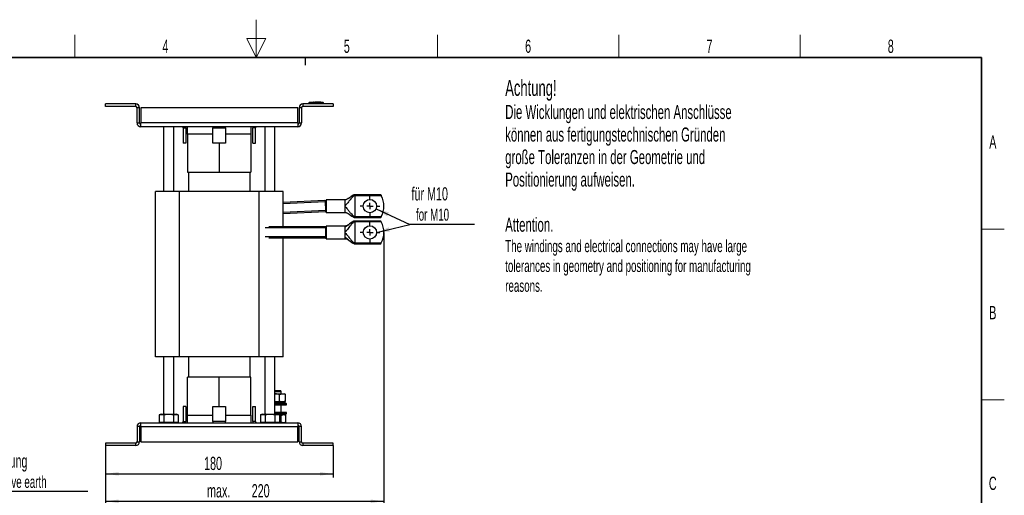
# Model space of a CAD drawing. Header units: millimetres. Extents: x 5 to 418, y 2 to 292.
# Tile 14 of 14: x 155 to 414, y 167 to 292. Entities that reach past the tile are written whole.
import ezdxf

# ---------------------------------------------------------------- set-up
doc = ezdxf.new("R2010")
doc.units = ezdxf.units.MM
doc.layers.add('SLD-0', color=7, linetype='Continuous')
doc.styles.add('SLDTEXTSTYLE0', font='TXT', dxfattribs={"width": 0.605})
doc.dimstyles.new('SLDDIMSTYLE1', dxfattribs={"dimtxt": 3.5, "dimasz": 3.5, "dimexe": 0, "dimexo": 0.0625, "dimgap": 0.875, "dimtad": 1, "dimlfac": 3, "dimrnd": 1e-09, "dimzin": 12, "dimdsep": 46, "dimtxsty": 'SLDTEXTSTYLE0', "dimsah": 1, "dimcen": 0.09, "dimadec": 0, "dimazin": 3, "dimtfac": 1, "dimtofl": 0, "dimtmove": 0, "dimatfit": 3, "dimfxl": 1, "dimfrac": 2, "dimtolj": 1, "dimtzin": 12, "dimarcsym": 0})
doc.dimstyles.new('SLDDIMSTYLE4', dxfattribs={"dimtxt": 0.18, "dimasz": 3.5, "dimexe": 0, "dimexo": 0.0625, "dimgap": 0, "dimtad": 0, "dimtih": 1, "dimtoh": 1, "dimdec": 0, "dimrnd": 1e-09, "dimzin": 0, "dimdsep": 46, "dimtxsty": 'Standard', "dimsah": 1, "dimcen": 0.09, "dimadec": 0, "dimazin": 0, "dimtfac": 3.5, "dimtdec": 0, "dimtofl": 0, "dimtmove": 0, "dimatfit": 3, "dimfxl": 1, "dimfrac": 2, "dimtolj": 1, "dimtzin": 0, "dimarcsym": 0})

# ---------------------------------------------------------------- blocks, each defined once
blk = doc.blocks.new('SW_NOTE_0')
at = {"layer": 'SLD-0', "color": 0}
blk.add_line((30.24, 0), (0, 0), dxfattribs=at)
at = {"layer": 'SLD-0', "color": 0, "attachment_point": 1, "style": 'SLDTEXTSTYLE0'}
for s, insert, char_height in [('M8 Erdung', (0.46, 9.76), 3.5), ('protective earth', (1.65, 4.09), 3.175)]:
    blk.add_mtext(s, dxfattribs=dict(at, insert=insert, char_height=char_height))
blk = doc.blocks.new('_D_3')
at = {"layer": 'SLD-0'}
for p, q in [((177.28, 180.2), (177.28, 171.75)), ((237.28, 180.2), (237.28, 171.75)), ((177.28, 172.75), (237.28, 172.75))]:
    blk.add_line(p, q, dxfattribs=at)
for points in [[(177.28, 172.75), (180.78, 172.29), (180.78, 173.21)], [(237.28, 172.75), (233.78, 173.21), (233.78, 172.29)]]:
    blk.add_solid(points, dxfattribs=at)
at = {"layer": 'SLD-0', "insert": (203.27, 177.26), "char_height": 3.5, "attachment_point": 1, "style": 'SLDTEXTSTYLE0'}
blk.add_mtext('180', dxfattribs=at)
blk = doc.blocks.new('_D_4')
at = {"layer": 'SLD-0', "color": 7}
for p, q in [((250.61, 236.41), (250.61, 164.52)), ((177.28, 180.2), (177.28, 164.52)), ((177.28, 165.52), (250.61, 165.52))]:
    blk.add_line(p, q, dxfattribs=at)
for points in [[(177.28, 165.52), (180.78, 165.06), (180.78, 165.98)], [(250.61, 165.52), (247.11, 165.98), (247.11, 165.06)]]:
    blk.add_solid(points, dxfattribs=at)
at = {"layer": 'SLD-0', "color": 7, "char_height": 3.5, "attachment_point": 1, "style": 'SLDTEXTSTYLE0'}
for s, insert in [('max.', (204.05, 170.03)), ('220', (215.81, 170.03))]:
    blk.add_mtext(s, dxfattribs=dict(at, insert=insert))
blk = doc.blocks.new('SW_NOTE_0_1')
at = {"layer": 'SLD-0', "color": 0}
blk.add_line((17, 0), (0, 0), dxfattribs=at)
blk.add_line((17, 0), (0, 0), dxfattribs=at)
at = {"layer": 'SLD-0', "color": 0, "attachment_point": 1, "style": 'SLDTEXTSTYLE0'}
for s, insert, char_height in [('für M10', (0.43, 9.81), 3.5), ('for M10', (1.62, 4.15), 3.175)]:
    blk.add_mtext(s, dxfattribs=dict(at, insert=insert, char_height=char_height))
blk = doc.blocks.new('SW_CENTERMARKSYMBOL_0')
at = {"layer": 'SLD-0', "color": 0}
for p, q in [((-1.67, 0), (-2.58, 0)), ((0, 0), (-0.83, 0)), ((0, 1.67), (0, 2.58)), ((0, 0), (0, 0.83)), ((0, 0), (0, -0.83)), ((0, 0), (0.83, 0)), ((1.67, 0), (2.58, 0)), ((0, -1.67), (0, -2.58))]:
    blk.add_line(p, q, dxfattribs=at)
blk = doc.blocks.new('SW_CENTERMARKSYMBOL_1')
at = {"layer": 'SLD-0', "color": 0}
for p, q in [((-1.67, 0), (-2.58, 0)), ((0, 0), (-0.83, 0)), ((0, 1.67), (0, 2.58)), ((0, 0), (0, 0.83)), ((0, 0), (0, -0.83)), ((0, 0), (0.83, 0)), ((1.67, 0), (2.58, 0)), ((0, -1.67), (0, -2.58))]:
    blk.add_line(p, q, dxfattribs=at)

msp = doc.modelspace()

# ---------------------------------------------------------------- linework, layer by layer
at = {"color": 7, "linetype": 'Continuous', "lineweight": 25}
for p, q in [((185.2775, 270.2709), (177.2775, 270.2709)), ((177.2775, 269.6043), (177.2775, 270.2709)), ((185.2775, 269.6043), (185.2775, 270.2709)), ((229.2775, 270.2709), (229.2775, 269.6043)), ((237.2775, 270.2709), (229.2775, 270.2709)), ((230.7775, 270.2709), (230.7775, 270.3749)), ((231.4854, 270.6701), (230.9582, 270.629)), ((231.1081, 270.6082), (231.1108, 270.3749)), ((231.1108, 270.2709), (231.1108, 270.3749)), ((232.0874, 270.7369), (231.4687, 270.6994)), ((232.1954, 270.6844), (231.4845, 270.6552)), ((231.4845, 270.6766), (232.1954, 270.6844)), ((231.4845, 270.6766), (231.4845, 270.6699)), ((231.4845, 270.6324), (231.4845, 270.6258)), ((232.1964, 270.7298), (231.5638, 270.7001)), ((232.4633, 270.7284), (233.9005, 270.7085)), ((232.6959, 270.6921), (234.0223, 270.6798)), ((234.0223, 270.6578), (232.6959, 270.6921)), ((234.0223, 270.6731), (233.0987, 270.6817)), ((234.038, 270.7047), (233.4201, 270.7396)), ((234.5968, 270.629), (234.0212, 270.6738)), ((234.0223, 270.6798), (234.0223, 270.6731)), ((234.0223, 270.6337), (234.0223, 270.627)), ((234.4469, 270.6082), (234.4442, 270.3749)), ((234.4442, 270.2709), (234.4442, 270.3749)), ((234.5482, 270.6082), (234.5753, 270.6319)), ((234.7775, 270.2709), (234.7775, 270.3749)), ((237.2775, 270.2709), (237.2775, 269.6043)), ((185.2775, 269.6043), (177.2775, 269.6043)), ((186.2775, 269.2709), (185.6108, 269.2709)), ((185.6108, 265.2709), (185.6108, 269.2709)), ((186.2775, 265.2709), (186.2775, 269.2709)), ((227.9442, 269.2709), (186.6108, 269.2709)), ((186.6108, 269.2709), (186.6108, 265.2709)), ((227.9442, 265.2709), (227.9442, 269.2709)), ((228.2775, 269.2709), (228.2775, 265.2709)), ((228.9442, 269.2709), (228.2775, 269.2709)), ((228.9442, 269.2709), (228.9442, 265.2709)), ((237.2775, 269.6043), (229.2775, 269.6043)), ((185.6108, 265.2709), (186.2775, 265.2709)), ((227.9442, 265.2709), (186.6108, 265.2709)), ((186.6108, 264.2709), (186.6108, 265.2709)), ((227.9442, 265.2709), (227.9442, 264.2709)), ((228.2775, 265.2709), (228.9442, 265.2709)), ((227.9442, 264.2709), (186.6108, 264.2709)), ((192.6108, 264.2709), (192.6108, 247.2376)), ((195.2775, 247.2376), (195.2775, 264.2709)), ((197.7775, 263.9376), (197.7775, 259.9376)), ((197.7775, 263.9376), (198.4442, 263.9376)), ((198.4442, 263.9376), (198.4442, 259.9376)), ((198.9442, 262.2709), (198.9442, 264.2709)), ((198.9442, 262.2709), (198.9442, 252.2709)), ((205.6108, 262.2709), (198.9442, 262.2709)), ((205.6108, 264.2709), (205.6108, 263.9376)), ((205.6108, 263.9376), (208.9442, 263.9376)), ((205.6108, 259.9376), (205.6108, 263.9376)), ((208.9442, 263.9376), (208.9442, 264.2709)), ((208.9442, 263.9376), (208.9442, 259.9376)), ((215.6108, 262.2709), (208.9442, 262.2709)), ((215.6108, 264.2709), (215.6108, 262.2709)), ((215.6108, 262.2709), (215.6108, 252.2709)), ((216.1108, 259.9376), (216.1108, 263.9376)), ((216.7775, 263.9376), (216.1108, 263.9376)), ((216.7775, 259.9376), (216.7775, 263.9376)), ((219.2775, 264.2709), (219.2775, 247.2376)), ((221.9442, 247.2376), (221.9442, 264.2709)), ((198.4442, 259.9376), (197.7775, 259.9376)), ((208.9442, 259.9376), (205.6108, 259.9376)), ((207.2775, 259.9376), (207.2775, 252.2709)), ((216.1108, 259.9376), (216.7775, 259.9376)), ((198.9442, 252.2709), (207.2775, 252.2709)), ((199.2108, 252.2709), (199.2108, 247.2376)), ((207.2775, 252.2709), (215.6108, 252.2709)), ((215.3442, 252.2709), (215.3442, 247.2376)), ((190.4442, 203.5709), (190.4442, 247.2376)), ((196.7775, 247.2376), (190.4442, 247.2376)), ((196.7775, 203.5709), (196.7775, 247.2376)), ((217.7775, 247.2376), (196.7775, 247.2376)), ((217.7775, 203.5709), (217.7775, 247.2376)), ((224.1108, 247.2376), (217.7775, 247.2376)), ((224.1108, 237.9126), (224.1108, 247.2376)), ((249.8073, 246.3422), (242.9445, 246.3422)), ((235.1018, 244.8404), (224.1108, 244.2936)), ((235.1184, 244.5074), (224.1108, 243.9598)), ((235.4445, 244.7655), (235.1018, 244.8404)), ((235.1018, 244.8404), (235.1184, 244.5074)), ((235.1184, 244.5074), (235.2343, 242.177)), ((240.4445, 245.0089), (235.4445, 245.0089)), ((235.4445, 245.0089), (235.4445, 241.6755)), ((249.9467, 246.0867), (242.9445, 246.0867)), ((242.9445, 246.0867), (242.9445, 240.5978)), ((235.2343, 242.177), (224.1108, 241.6236)), ((235.2509, 241.8441), (224.1108, 241.2899)), ((235.2343, 242.177), (235.2509, 241.8441)), ((235.2509, 241.8441), (235.4445, 241.8964)), ((235.4445, 241.6755), (240.4445, 241.6755)), ((240.4445, 243.2376), (240.4445, 243.4469)), ((242.9445, 240.5978), (249.9467, 240.5978)), ((242.9445, 240.3422), (249.8073, 240.3422)), ((249.8073, 239.4126), (242.9445, 239.4126)), ((242.9445, 239.157), (242.9445, 233.6681)), ((249.9467, 239.157), (242.9445, 239.157)), ((235.2108, 237.5793), (219.3565, 237.5793)), ((235.2108, 237.9126), (220.3214, 237.9126)), ((235.4445, 237.8527), (235.2108, 237.9126)), ((235.2108, 237.9126), (235.2108, 237.5793)), ((235.2108, 237.5793), (235.2108, 235.2459)), ((240.4445, 238.0793), (235.4445, 238.0793)), ((235.4445, 238.0793), (235.4445, 234.7459)), ((240.4445, 237.5867), (240.4445, 237.7609)), ((240.4445, 236.3079), (240.4445, 236.5172)), ((235.2108, 235.2459), (219.3565, 235.2459)), ((235.2108, 234.9126), (220.3214, 234.9126)), ((224.1108, 203.5709), (224.1108, 234.9126)), ((235.2108, 235.2459), (235.2108, 234.9126)), ((235.2108, 234.9126), (235.4445, 234.9725)), ((235.4445, 234.7459), (240.4445, 234.7459)), ((240.4445, 235.0642), (240.4445, 235.2385)), ((242.9445, 233.6681), (249.9467, 233.6681)), ((242.9445, 233.4126), (249.8073, 233.4126)), ((196.7775, 203.5709), (190.4442, 203.5709)), ((192.6108, 203.5709), (192.6108, 188.4709)), ((195.2775, 188.4709), (195.2775, 203.5709)), ((217.7775, 203.5709), (196.7775, 203.5709)), ((199.2108, 203.5709), (199.2108, 198.2043)), ((215.3442, 203.5709), (215.3442, 198.2043)), ((224.1108, 203.5709), (217.7775, 203.5709)), ((219.2775, 203.5709), (219.2775, 188.4709)), ((221.9442, 188.4709), (221.9442, 203.5709)), ((207.2775, 198.2043), (198.9442, 198.2043)), ((198.9442, 188.2043), (198.9442, 198.2043)), ((207.2775, 190.5376), (207.2775, 198.2043)), ((215.6108, 198.2043), (207.2775, 198.2043)), ((215.6108, 188.2043), (215.6108, 198.2043)), ((221.9442, 194.7376), (223.3552, 194.7376)), ((221.9442, 194.4819), (223.6108, 194.4819)), ((223.6108, 194.4819), (223.3552, 194.7376)), ((223.6108, 193.8709), (223.6108, 194.4819)), ((221.9442, 193.8709), (223.936, 193.8709)), ((223.131, 193.6774), (223.936, 193.8709)), ((223.131, 191.8978), (223.131, 193.6774)), ((223.936, 193.8709), (224.4442, 193.8709)), ((224.741, 191.8978), (223.936, 191.7043)), ((224.5987, 193.7817), (224.4442, 193.8709)), ((224.5828, 193.7542), (224.741, 193.6774)), ((224.741, 191.8978), (224.583, 191.8261)), ((224.741, 191.8978), (224.741, 193.6774)), ((198.4442, 190.5376), (197.7775, 190.5376)), ((197.7775, 190.5376), (197.7775, 186.5376)), ((198.4442, 190.5376), (198.4442, 186.5376)), ((205.6108, 186.5376), (205.6108, 190.5376)), ((205.6108, 190.5376), (208.9442, 190.5376)), ((208.9442, 190.5376), (208.9442, 186.5376)), ((216.1108, 186.5376), (216.1108, 190.5376)), ((216.1108, 190.5376), (216.7775, 190.5376)), ((216.7775, 186.5376), (216.7775, 190.5376)), ((221.9442, 191.7043), (224.4442, 191.7043)), ((223.936, 191.7043), (221.9442, 191.7043)), ((221.9442, 191.4376), (224.6775, 191.4376)), ((222.0906, 191.1709), (221.9442, 191.1709)), ((221.9442, 190.9043), (224.9442, 190.9043)), ((224.9442, 191.1709), (222.0906, 191.1709)), ((223.6108, 188.9043), (223.6108, 190.9043)), ((224.4442, 191.7043), (223.936, 191.7043)), ((224.4442, 191.7043), (224.6011, 191.7948)), ((224.4442, 191.4376), (224.4442, 191.7043)), ((224.9442, 191.1709), (224.6775, 191.4376)), ((224.9442, 190.9043), (224.9442, 191.1709)), ((192.0108, 188.4709), (191.4332, 188.3161)), ((191.4423, 188.3186), (191.4423, 186.3566)), ((192.0108, 188.4709), (192.9775, 188.4709)), ((192.9775, 188.4709), (192.6933, 188.3186)), ((192.6933, 188.3186), (192.6933, 186.3566)), ((192.9775, 188.4709), (195.8775, 188.4709)), ((195.1951, 188.3186), (195.1951, 186.3566)), ((196.4552, 188.3161), (195.8775, 188.4709)), ((196.446, 188.3186), (196.446, 186.3566)), ((198.9442, 186.2043), (198.9442, 188.2043)), ((198.9442, 188.2043), (205.6108, 188.2043)), ((208.9442, 188.2043), (215.6108, 188.2043)), ((215.6108, 188.2043), (215.6108, 186.2043)), ((218.6775, 188.4709), (218.0998, 188.3161)), ((218.109, 188.3186), (218.109, 186.3566)), ((218.6775, 188.4709), (219.6442, 188.4709)), ((219.6442, 188.4709), (219.3599, 188.3186)), ((219.3599, 188.3186), (219.3599, 186.3566)), ((219.6442, 188.4709), (222.5442, 188.4709)), ((221.8618, 188.3186), (221.8618, 186.3566)), ((224.9442, 188.9043), (221.9442, 188.9043)), ((221.9442, 188.6376), (224.9442, 188.6376)), ((223.1219, 188.3161), (222.5442, 188.4709)), ((224.6775, 188.3709), (222.9174, 188.3709)), ((223.1127, 188.3186), (223.1127, 186.3566)), ((223.1127, 188.2573), (223.5284, 188.1774)), ((223.5284, 188.1774), (224.1539, 188.3709)), ((223.5284, 186.3978), (223.5284, 188.1774)), ((224.7794, 188.1774), (224.4442, 188.3709)), ((224.6775, 188.3709), (224.9442, 188.6376)), ((224.7794, 186.3978), (224.7794, 188.1774)), ((224.9442, 188.6376), (224.9442, 188.9043)), ((186.2775, 185.2043), (185.6108, 185.2043)), ((185.6108, 185.2043), (185.6108, 181.2043)), ((186.2775, 185.2043), (186.2775, 181.2043)), ((186.6108, 186.2043), (227.9442, 186.2043)), ((186.6108, 185.2043), (186.6108, 186.2043)), ((186.6108, 185.2043), (186.6108, 181.2043)), ((186.6108, 185.2043), (227.9442, 185.2043)), ((191.4399, 186.3572), (192.0108, 186.2043)), ((193.9442, 186.2668), (192.6933, 186.3566)), ((195.1951, 186.3566), (193.9442, 186.2668)), ((193.9442, 186.2043), (193.9442, 186.2668)), ((195.8775, 186.2043), (196.4485, 186.3572)), ((197.7775, 186.5376), (198.4442, 186.5376)), ((205.6108, 186.5376), (205.6108, 186.2043)), ((208.9442, 186.5376), (205.6108, 186.5376)), ((208.9442, 186.2043), (208.9442, 186.5376)), ((216.7775, 186.5376), (216.1108, 186.5376)), ((218.1065, 186.3572), (218.6775, 186.2043)), ((220.6108, 186.2668), (219.3599, 186.3566)), ((221.8618, 186.3566), (220.6108, 186.2668)), ((220.6108, 186.2043), (220.6108, 186.2668)), ((222.5442, 186.2043), (223.1152, 186.3572)), ((223.5284, 186.3978), (222.6028, 186.22)), ((224.7794, 186.3978), (224.1539, 186.2043)), ((224.4442, 186.2043), (224.7794, 186.3978)), ((227.9442, 186.2043), (227.9442, 185.2043)), ((227.9442, 181.2043), (227.9442, 185.2043)), ((228.2775, 181.2043), (228.2775, 185.2043)), ((228.9442, 185.2043), (228.2775, 185.2043)), ((228.9442, 181.2043), (228.9442, 185.2043)), ((185.2775, 180.8709), (177.2775, 180.8709)), ((177.2775, 180.8709), (177.2775, 180.2043)), ((185.2775, 180.2043), (177.2775, 180.2043)), ((185.2775, 180.2043), (185.2775, 180.8709)), ((185.6108, 181.2043), (186.2775, 181.2043)), ((186.6108, 181.2043), (227.9442, 181.2043)), ((228.2775, 181.2043), (228.9442, 181.2043)), ((229.2775, 180.8709), (229.2775, 180.2043)), ((237.2775, 180.8709), (229.2775, 180.8709)), ((237.2775, 180.2043), (229.2775, 180.2043)), ((237.2775, 180.2043), (237.2775, 180.8709))]:
    msp.add_line(p, q, dxfattribs=at)
at = {"color": 7, "linetype": 'Continuous', "lineweight": 25, "flags": 128}
for points in [[(198.4442, 263.9376), (198.425, 264.1327), (198.387, 264.2709)], [(216.168, 264.2709), (216.1301, 264.1327), (216.1108, 263.9376)], [(198.387, 186.2043), (198.425, 186.3425), (198.4442, 186.5376)], [(216.1108, 186.5376), (216.1301, 186.3425), (216.168, 186.2043)]]:
    msp.add_lwpolyline(points, dxfattribs=at)
at = {"color": 7, "linetype": 'Continuous', "lineweight": 25}
for centre in [(246.9445, 243.3422), (246.9445, 236.4126)]:
    msp.add_circle(centre, 1.75, dxfattribs=at)
for centre, radius, start, end in [((185.2775, 269.2709), 1, 0, 90), ((229.2775, 269.2709), 1, 90, 180), ((231.0108, 270.4006), 0.2333, 97.642337, 180), ((231.0108, 270.3749), 0.2333, 90.989679, 179.997938), ((234.5442, 270.3749), 0.2333, 0.002064, 89.009565), ((234.5442, 270.4006), 0.2333, 360, 82.373112), ((185.2775, 269.2709), 0.3333, 0, 90), ((229.2775, 269.2709), 0.3333, 90, 180), ((186.6108, 265.2709), 1, 180, 270), ((186.6108, 265.2709), 0.3333, 180, 270), ((227.9442, 265.2709), 1, 270, 0), ((227.9442, 265.2709), 0.3333, 270, 0), ((197.4442, 263.9376), 0.3333, 0, 90), ((217.1108, 263.9376), 0.3333, 90, 180), ((244.6112, 243.3422), 6, 332.780062, 27.219938), ((244.6112, 236.4126), 6, 332.780062, 27.219938), ((186.6108, 185.2043), 1, 90, 180), ((186.6108, 185.2043), 0.3333, 90, 180), ((197.4442, 186.5376), 0.3333, 270, 0), ((217.1108, 186.5376), 0.3333, 180, 270), ((227.9442, 185.2043), 1, 0, 90), ((227.9442, 185.2043), 0.3333, 0, 90), ((185.2775, 181.2043), 1, 270, 0), ((185.2775, 181.2043), 0.3333, 270, 0), ((229.2775, 181.2043), 1, 180, 270), ((229.2775, 181.2043), 0.3333, 180, 270)]:
    msp.add_arc(centre, radius, start, end, dxfattribs=at)
for points, knots in [([(231.1108, 270.3749), (231.0734, 270.3748), (230.9984, 270.3745), (230.8985, 270.3744), (230.8232, 270.3745), (230.7832, 270.3746), (230.7791, 270.3748), (230.7775, 270.3749)], [0, 0, 0, 0, 0.21467278, 0.42935247, 0.64402667, 0.85869575, 1, 1, 1, 1]), ([(230.9798, 270.6319), (230.9798, 270.6319), (230.9708, 270.6398), (230.9888, 270.624), (231.0068, 270.6082)], [0, 0, 0, 0, 0.000074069, 1, 1, 1, 1]), ([(231.0068, 270.6082), (231.0074, 270.6081), (231.0088, 270.6079), (231.0212, 270.6077), (231.0441, 270.6077), (231.0742, 270.6078), (231.0968, 270.6081), (231.1081, 270.6082)], [0, 0, 0, 0, 0.14056698, 0.35532785, 0.57084385, 0.7860438, 1, 1, 1, 1]), ([(231.1081, 270.6082), (231.487, 270.6118), (232.245, 270.619), (233.358, 270.6187), (234.092, 270.6116), (234.4469, 270.6082)], [0, 0, 0, 0, 0.34049866, 0.68104892, 1, 1, 1, 1]), ([(234.4442, 270.3749), (234.0898, 270.3785), (233.357, 270.3858), (232.2459, 270.3862), (231.4892, 270.3786), (231.1108, 270.3749)], [0, 0, 0, 0, 0.31897789, 0.65947635, 1, 1, 1, 1]), ([(231.4845, 270.6324), (231.8316, 270.6401), (232.6774, 270.6589), (233.5234, 270.643), (234.0223, 270.6337)], [0, 0, 0, 0, 0.41032951, 1, 1, 1, 1]), ([(234.0223, 270.627), (233.6754, 270.6344), (232.8295, 270.6523), (231.9835, 270.6356), (231.4845, 270.6258)], [0, 0, 0, 0, 0.410076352, 1, 1, 1, 1]), ([(232.9956, 270.7637), (232.9148, 270.7704), (232.7401, 270.785), (232.5654, 270.7689), (232.4715, 270.7603)], [0, 0, 0, 0, 0.46211701, 1, 1, 1, 1]), ([(233.9005, 270.7085), (233.5536, 270.74), (233.1379, 270.7778), (232.7221, 270.755), (232.6534, 270.7512)], [0, 0, 0, 0, 0.83462858, 1, 1, 1, 1]), ([(234.7775, 270.3749), (234.7738, 270.3748), (234.7665, 270.3746), (234.709, 270.3744), (234.6244, 270.3745), (234.5307, 270.3746), (234.4688, 270.3748), (234.4442, 270.3749)], [0, 0, 0, 0, 0.21467234, 0.42935197, 0.64402607, 0.85869541, 1, 1, 1, 1]), ([(234.4469, 270.6082), (234.4543, 270.6081), (234.473, 270.6079), (234.5013, 270.6077), (234.5269, 270.6077), (234.5445, 270.6078), (234.547, 270.6081), (234.5482, 270.6082)], [0, 0, 0, 0, 0.1406569, 0.35550383, 0.57103286, 0.78617163, 1, 1, 1, 1]), ([(242.9445, 246.3422), (242.8897, 246.3348), (242.7631, 246.3176), (242.5321, 246.2038), (242.1268, 245.9494), (241.6104, 245.5697), (241.0412, 245.1542), (240.6281, 245.0536), (240.4445, 245.0089)], [0, 0, 0, 0, 0.0491307, 0.11348527, 0.2437476, 0.53121539, 0.79157605, 1, 1, 1, 1]), ([(242.9445, 246.3422), (242.8882, 246.3356), (242.7508, 246.3195), (242.6366, 246.2619), (242.5692, 246.2279)], [0, 0, 0, 0, 0.40943325, 1, 1, 1, 1]), ([(242.9445, 246.3422), (242.9091, 246.3393), (242.8294, 246.3327), (242.7455, 246.3069), (242.6995, 246.2874), (242.6886, 246.2827)], [0, 0, 0, 0, 0.37913463, 0.85190299, 1, 1, 1, 1]), ([(249.8073, 246.3422), (249.8087, 246.3399), (249.8114, 246.3352), (249.8319, 246.2995), (249.8621, 246.2455), (249.902, 246.1725), (249.9315, 246.1159), (249.9467, 246.0867)], [0, 0, 0, 0, 0.18153623, 0.36267974, 0.55396172, 0.76966394, 1, 1, 1, 1]), ([(242.5692, 246.2279), (242.5447, 246.218), (242.3471, 246.1378), (242.0154, 245.9036), (241.5856, 245.606), (241.2252, 245.347), (240.935, 245.1642), (240.7283, 245.0654), (240.5647, 245.0168), (240.4836, 245.0115), (240.4445, 245.0089)], [0, 0, 0, 0, 0.03279635, 0.2642109, 0.52852377, 0.71159578, 0.8210269, 0.91545382, 0.95930173, 1, 1, 1, 1]), ([(242.9445, 246.0867), (242.9091, 246.0821), (242.8302, 246.0718), (242.7126, 246.0097), (242.5071, 245.8685), (242.1071, 245.4798), (241.5784, 244.8445), (241.0073, 244.0978), (240.6189, 243.6485), (240.4445, 243.4469)], [0, 0, 0, 0, 0.028827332, 0.064172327, 0.106683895, 0.232793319, 0.517977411, 0.783616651, 1, 1, 1, 1]), ([(240.4445, 243.2376), (240.5899, 243.0715), (240.9144, 242.7009), (241.383, 242.091), (241.8317, 241.5335), (242.22, 241.0961), (242.4841, 240.8382), (242.6853, 240.6914), (242.8164, 240.6162), (242.9051, 240.6034), (242.9445, 240.5978)], [0, 0, 0, 0, 0.1790662, 0.39974004, 0.62716217, 0.7639389, 0.87890617, 0.92775367, 0.96790847, 1, 1, 1, 1]), ([(240.4445, 241.6755), (240.5222, 241.6653), (240.6862, 241.6438), (241.047, 241.4628), (241.5992, 241.0658), (242.0547, 240.7652), (242.3487, 240.571)], [0, 0, 0, 0, 0.090881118, 0.191768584, 0.478169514, 1, 1, 1, 1]), ([(240.4445, 241.6755), (240.5715, 241.6529), (240.8547, 241.6025), (241.3369, 241.3087), (241.8902, 240.919), (242.3642, 240.5663), (242.6887, 240.4051), (242.8183, 240.3546), (242.9054, 240.3461), (242.9445, 240.3422)], [0, 0, 0, 0, 0.14171733, 0.31603443, 0.61423015, 0.87130123, 0.92245976, 0.96517327, 1, 1, 1, 1]), ([(242.7638, 239.3789), (242.6994, 239.3521), (242.6127, 239.3161), (242.3526, 239.2117), (242.0225, 238.9784), (241.592, 238.6813), (241.2312, 238.4215), (240.9401, 238.2373), (240.7328, 238.1377), (240.5673, 238.0877), (240.4844, 238.082), (240.4445, 238.0793)], [0, 0, 0, 0, 0.0799032, 0.10747731, 0.31967203, 0.56380257, 0.73265824, 0.83276246, 0.92048955, 0.96173049, 1, 1, 1, 1]), ([(242.6878, 239.3528), (242.6556, 239.3398), (242.4919, 239.2739), (242.1052, 239.0358), (241.5727, 238.6453), (241.0046, 238.182), (240.618, 237.8914), (240.4445, 237.7609)], [0, 0, 0, 0, 0.03294988, 0.16742259, 0.47563093, 0.76468, 1, 1, 1, 1]), ([(242.9445, 239.157), (242.9198, 239.155), (242.8645, 239.1503), (242.7866, 239.1212), (242.6243, 239.0386), (242.4013, 238.8523), (242.1078, 238.5534), (241.7764, 238.1668), (241.421, 237.7233), (241.0709, 237.2776), (240.7539, 236.877), (240.5408, 236.6292), (240.4445, 236.5172)], [0, 0, 0, 0, 0.01561421, 0.03492457, 0.05886849, 0.15814444, 0.29103875, 0.44433516, 0.62313717, 0.79136532, 0.90570558, 1, 1, 1, 1]), ([(242.9445, 240.3422), (242.9089, 240.3451), (242.829, 240.3515), (242.7118, 240.3899), (242.5573, 240.4534), (242.4572, 240.5143), (242.3934, 240.553)], [0, 0, 0, 0, 0.155527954, 0.349466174, 0.586125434, 1, 1, 1, 1]), ([(242.9445, 239.4126), (242.9091, 239.4097), (242.8294, 239.4031), (242.7453, 239.3772), (242.6991, 239.3575), (242.6878, 239.3528)], [0, 0, 0, 0, 0.37793859, 0.84921552, 1, 1, 1, 1]), ([(249.9467, 240.5978), (249.93, 240.5658), (249.8967, 240.5018), (249.8511, 240.4189), (249.819, 240.3624), (249.808, 240.3434), (249.8074, 240.3424), (249.8073, 240.3422)], [0, 0, 0, 0, 0.2522024, 0.50481129, 0.74260605, 0.94891811, 1, 1, 1, 1]), ([(249.9467, 239.157), (249.93, 239.189), (249.8967, 239.253), (249.8511, 239.3359), (249.819, 239.3924), (249.808, 239.4114), (249.8074, 239.4124), (249.8073, 239.4126)], [0, 0, 0, 0, 0.2522024, 0.50481129, 0.74260605, 0.94891811, 1, 1, 1, 1]), ([(240.4445, 236.3079), (240.5687, 236.1622), (240.849, 235.8333), (241.2881, 235.2694), (241.7068, 234.7401), (242.1077, 234.2718), (242.4013, 233.9729), (242.6243, 233.7866), (242.7866, 233.704), (242.8645, 233.6749), (242.9198, 233.6702), (242.9445, 233.6681)], [0, 0, 0, 0, 0.12324874, 0.2780448, 0.55543848, 0.70881298, 0.84177499, 0.94110153, 0.96505764, 0.98437784, 1, 1, 1, 1]), ([(242.6845, 233.4738), (242.6534, 233.4863), (242.4908, 233.5518), (242.1053, 233.7894), (241.5727, 234.1798), (241.0046, 234.6432), (240.618, 234.9338), (240.4445, 235.0642)], [0, 0, 0, 0, 0.0318171, 0.16644733, 0.4750167, 0.76440435, 1, 1, 1, 1]), ([(240.4445, 234.7459), (240.4961, 234.7414), (240.6043, 234.7319), (240.8177, 234.6526), (241.0651, 234.5129), (241.3759, 234.3015), (241.7255, 234.0487), (242.0924, 233.7945), (242.4094, 233.5957), (242.5925, 233.5123), (242.666, 233.4788)], [0, 0, 0, 0, 0.05143283, 0.10791714, 0.2304511, 0.34736187, 0.5379412, 0.76285885, 0.90478229, 1, 1, 1, 1]), ([(242.666, 233.4788), (242.6662, 233.4787), (242.7088, 233.4584), (242.7841, 233.436), (242.8758, 233.4165), (242.9235, 233.4129), (242.9409, 233.4126), (242.9495, 233.4126), (242.9474, 233.4126), (242.9461, 233.4126)], [0, 0, 0, 0, 0.00243853, 0.42597026, 0.66794334, 0.81327122, 0.86949476, 0.92238411, 1, 1, 1, 1]), ([(242.9445, 233.4126), (242.909, 233.4155), (242.8294, 233.422), (242.7441, 233.4484), (242.6968, 233.4685), (242.6845, 233.4738)], [0, 0, 0, 0, 0.37232889, 0.83661071, 1, 1, 1, 1]), ([(249.8073, 233.4126), (249.8087, 233.4149), (249.8114, 233.4196), (249.8319, 233.4553), (249.8621, 233.5093), (249.902, 233.5823), (249.9315, 233.6389), (249.9467, 233.6681)], [0, 0, 0, 0, 0.18153623, 0.36267974, 0.55396172, 0.76966394, 1, 1, 1, 1]), ([(223.131, 193.6774), (223.04, 193.7032), (222.6388, 193.8172), (222.2217, 193.8475), (221.8993, 193.8709)], [0, 0, 0, 0, 0.226902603, 1, 1, 1, 1]), ([(221.8993, 191.7043), (222.2217, 191.7277), (222.6388, 191.758), (223.04, 191.8719), (223.131, 191.8978)], [0, 0, 0, 0, 0.7730974, 1, 1, 1, 1]), ([(223.936, 191.7043), (223.9169, 191.7044), (223.6451, 191.7072), (223.3787, 191.806), (223.131, 191.8978)], [0, 0, 0, 0, 0.07021477, 1, 1, 1, 1]), ([(223.936, 193.8709), (223.9551, 193.8707), (224.2269, 193.868), (224.4933, 193.7692), (224.741, 193.6774)], [0, 0, 0, 0, 0.07021477, 1, 1, 1, 1]), ([(191.4423, 188.3186), (191.6508, 188.3635), (192.0678, 188.4533), (192.4848, 188.3635), (192.6933, 188.3186)], [0, 0, 0, 0, 0.4999949, 1, 1, 1, 1]), ([(195.1951, 188.3186), (194.7774, 188.3635), (193.9434, 188.4533), (193.1095, 188.3634), (192.6933, 188.3186)], [0, 0, 0, 0, 0.50087292, 1, 1, 1, 1]), ([(195.1951, 188.3186), (195.4036, 188.3635), (195.8206, 188.4533), (196.2375, 188.3635), (196.446, 188.3186)], [0, 0, 0, 0, 0.4999949, 1, 1, 1, 1]), ([(218.109, 188.3186), (218.3175, 188.3635), (218.7345, 188.4533), (219.1514, 188.3635), (219.3599, 188.3186)], [0, 0, 0, 0, 0.4999949, 1, 1, 1, 1]), ([(221.8618, 188.3186), (221.4441, 188.3635), (220.6101, 188.4533), (219.7762, 188.3634), (219.3599, 188.3186)], [0, 0, 0, 0, 0.50087292, 1, 1, 1, 1]), ([(221.8618, 188.3186), (222.0703, 188.3635), (222.4872, 188.4533), (222.9042, 188.3635), (223.1127, 188.3186)], [0, 0, 0, 0, 0.4999949, 1, 1, 1, 1]), ([(224.1539, 188.3709), (224.1687, 188.3707), (224.3799, 188.368), (224.5869, 188.2692), (224.7794, 188.1774)], [0, 0, 0, 0, 0.07021477, 1, 1, 1, 1]), ([(192.6933, 186.3566), (192.4848, 186.3117), (192.0678, 186.2219), (191.6508, 186.3117), (191.4423, 186.3566)], [0, 0, 0, 0, 0.4999949, 1, 1, 1, 1]), ([(196.446, 186.3566), (196.2375, 186.3117), (195.8206, 186.2219), (195.4036, 186.3117), (195.1951, 186.3566)], [0, 0, 0, 0, 0.4999949, 1, 1, 1, 1]), ([(219.3599, 186.3566), (219.1514, 186.3117), (218.7345, 186.2219), (218.3175, 186.3117), (218.109, 186.3566)], [0, 0, 0, 0, 0.4999949, 1, 1, 1, 1]), ([(223.1127, 186.3566), (222.9042, 186.3117), (222.4872, 186.2219), (222.0703, 186.3117), (221.8618, 186.3566)], [0, 0, 0, 0, 0.4999949, 1, 1, 1, 1]), ([(224.1539, 186.2043), (224.1391, 186.2044), (223.9279, 186.2072), (223.7209, 186.306), (223.5284, 186.3978)], [0, 0, 0, 0, 0.07021477, 1, 1, 1, 1])]:
    msp.add_open_spline(points, degree=3, knots=knots, dxfattribs=at)
for points in [[(242.9445, 246.3422), (242.9445, 246.3384), (242.9445, 246.3307), (242.9445, 246.2716), (242.9445, 246.1871), (242.9445, 246.1201), (242.9445, 246.0867)], [(240.4445, 243.4469), (240.4445, 243.6547), (240.4445, 244.0702), (240.4445, 244.5832), (240.4445, 244.9397), (240.4445, 244.9858), (240.4445, 245.0089)], [(240.4445, 241.6755), (240.4445, 241.6986), (240.4445, 241.7447), (240.4445, 242.1012), (240.4445, 242.6142), (240.4445, 243.0298), (240.4445, 243.2376)], [(242.9445, 240.5978), (242.9445, 240.5643), (242.9445, 240.4973), (242.9445, 240.4128), (242.9445, 240.3537), (242.9445, 240.3461), (242.9445, 240.3422)], [(242.9445, 239.4126), (242.9445, 239.411), (242.9445, 239.4079), (242.9445, 239.3871), (242.9445, 239.3767)], [(242.9445, 239.3767), (242.9445, 239.364), (242.9445, 239.3386), (242.9445, 239.2846), (242.9445, 239.2232), (242.9445, 239.1791), (242.9445, 239.157)], [(240.4445, 237.7609), (240.4445, 237.8528), (240.4445, 238.0365), (240.4445, 238.065), (240.4445, 238.0793)], [(240.4445, 236.5172), (240.4445, 236.7173), (240.4445, 237.1175), (240.4445, 237.4303), (240.4445, 237.5867)], [(240.4445, 235.2385), (240.4445, 235.3949), (240.4445, 235.7077), (240.4445, 236.1079), (240.4445, 236.3079)], [(240.4445, 234.7459), (240.4445, 234.7602), (240.4445, 234.7887), (240.4445, 234.9724), (240.4445, 235.0642)], [(242.9445, 233.6681), (242.9445, 233.6461), (242.9445, 233.602), (242.9445, 233.5406), (242.9445, 233.4865), (242.9445, 233.4612), (242.9445, 233.4485)], [(242.9445, 233.4485), (242.9445, 233.4381), (242.9445, 233.4173), (242.9445, 233.4142), (242.9445, 233.4126)]]:
    msp.add_open_spline(points, degree=3, dxfattribs=at)
at = {"layer": 'SLD-0', "lineweight": 18}
for p, q in [((217, 292.5), (217, 282.5)), ((169.25, 282.5), (169.25, 288.5)), ((264.75, 282.5), (264.75, 288.5)), ((312.5, 282.5), (312.5, 288.5)), ((360.25, 282.5), (360.25, 288.5)), ((219.5, 287.5), (214.5, 287.5)), ((214.5, 287.5), (217, 282.5)), ((217, 282.5), (219.5, 287.5)), ((408, 237.25), (414, 237.25)), ((408, 192.25), (414, 192.25))]:
    msp.add_line(p, q, dxfattribs=at)
at = {"layer": 'SLD-0', "lineweight": 35}
for p, q in [((408, 282.5), (26, 282.5)), ((408, 12), (408, 282.5))]:
    msp.add_line(p, q, dxfattribs=at)
at = {"layer": 'SLD-0'}
msp.add_line((230, 280.5), (230, 282.5), dxfattribs=at)
msp.add_line((230, 280.5), (230, 282.5), dxfattribs=at)

# ---------------------------------------------------------------- block references
for name, p in [('SW_NOTE_0_1', (257.4615, 238.5217)), ('SW_CENTERMARKSYMBOL_0', (246.9445, 243.3422)), ('SW_CENTERMARKSYMBOL_1', (246.9445, 236.4126)), ('SW_NOTE_0', (142.4513, 168.1363))]:
    msp.add_blockref(name, p, dxfattribs=at)

# ---------------------------------------------------------------- texts
at = {"layer": 'SLD-0', "style": 'SLDTEXTSTYLE0'}
for s, insert, char_height, attachment_point in [('4', (193.1027, 287.243), 3.5, 2), ('5', (240.8527, 287.243), 3.5, 2), ('6', (288.6027, 287.243), 3.5, 2), ('7', (336.3527, 287.243), 3.5, 2), ('8', (384.1027, 287.243), 3.5, 2), ('Achtung!', (282.574, 276.6295), 4.23333, 1), ('Die Wicklungen und elektrischen Anschlüsse', (282.574, 270.0085), 3.704167, 1), ('können aus fertigungstechnischen Gründen', (282.574, 264.0696), 3.704167, 1), ('A', (410.9816, 262.0011), 3.5, 2), ('große Toleranzen in der Geometrie und', (282.574, 258.1307), 3.704167, 1), ('Positionierung aufweisen.', (282.574, 252.1918), 3.704167, 1), ('Attention.', (282.574, 240.2991), 3.70417, 1), ('The windings and electrical connections may have large', (282.574, 234.3858), 3.175, 1), ('tolerances in geometry and positioning for manufacturing', (282.574, 229.1525), 3.175, 1), ('reasons.', (282.574, 223.9191), 3.175, 1), ('B', (410.9816, 217.0011), 3.5, 2), ('C', (410.9597, 172.0011), 3.5, 2)]:
    msp.add_mtext(s, dxfattribs=dict(at, insert=insert, char_height=char_height, attachment_point=attachment_point))

# ---------------------------------------------------------------- dimensions: what is measured, and where the dimension line sits
at = {"layer": 'SLD-0', "color": 7}
dim = msp.add_linear_dim(base=(250.6112, 165.5182), p1=(177.2775, 180.2043), p2=(250.6112, 236.4126), text='max. <>', dimstyle='SLDDIMSTYLE1', dxfattribs=at)
dim.commit()
dim.dimension.update_dxf_attribs({"geometry": '_D_4', "text_midpoint": (213.9443, 165.5182), "dimtype": 160})
at = {"layer": 'SLD-0'}
dim = msp.add_linear_dim(base=(237.2775, 172.7452), p1=(177.2775, 180.2043), p2=(237.2775, 180.2043), dimstyle='SLDDIMSTYLE1', dxfattribs=at)
dim.commit()
dim.dimension.update_dxf_attribs({"geometry": '_D_3', "text_midpoint": (207.2775, 172.7452), "dimtype": 160})

# ---------------------------------------------------------------- leaders
for points in [[(248.5454, 242.6354), (257.4615, 238.5217)], [(248.6943, 236.3833), (257.4615, 238.5217)]]:
    msp.add_leader(points, dimstyle='SLDDIMSTYLE4', dxfattribs=at)

doc.saveas('drawing.dxf')
